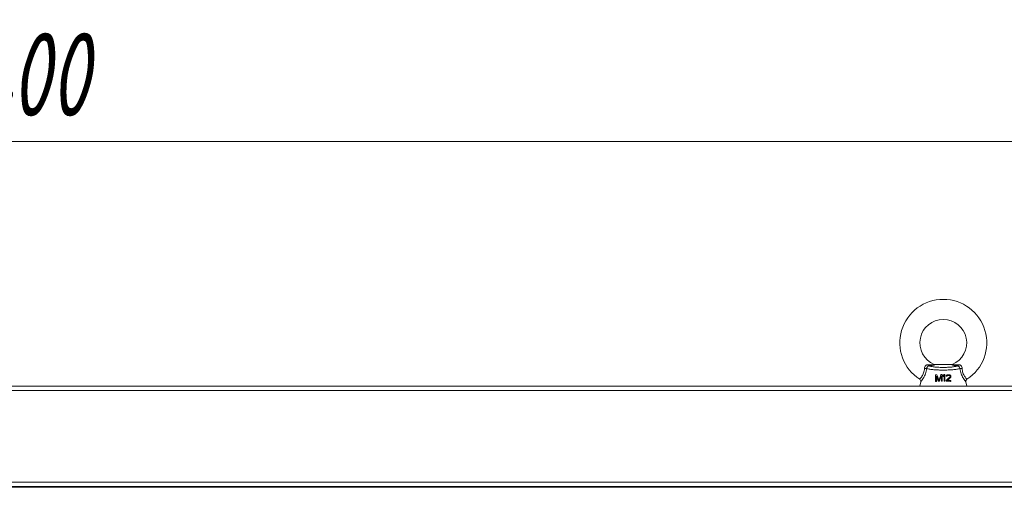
# Model space of a CAD drawing. Extents: x 4773 to 8448, y 27273 to 31291.
# Tile 63 of 99: x 5851 to 6440, y 29412 to 29692. Entities that reach past the tile are written whole.
import ezdxf

# ---------------------------------------------------------------- set-up
doc = ezdxf.new("R2010")
doc.units = 0
doc.header["$LTSCALE"] = 7.5
doc.header["$MEASUREMENT"] = 0
doc.layers.get('0').update_dxf_attribs({"linetype": 'CONTINUOUS', "lineweight": 18})
doc.layers.get('Defpoints').update_dxf_attribs({"linetype": 'CONTINUOUS'})
doc.layers.add('标注', color=4, linetype='CONTINUOUS', lineweight=18)
doc.styles.get("Standard").update_dxf_attribs({"font": 'gbenor.shx', "width": 0.8, "oblique": 10, "bigfont": 'bigfont.shx'})
doc.dimstyles.new('SFC-B', dxfattribs={"dimscale": 5, "dimtxt": 10, "dimasz": 5, "dimexe": 2, "dimexo": 1, "dimgap": 3, "dimtad": 1, "dimtoh": 1, "dimdsep": 46, "dimtxsty": 'Standard', "dimcen": -7, "dimclrd": 256, "dimclre": 256, "dimclrt": 256, "dimazin": 2, "dimtfac": 1, "dimtmove": 0, "dimatfit": 3, "dimfxl": 1, "dimtolj": 1, "dimlwd": -1, "dimlwe": -1, "dimarcsym": 0})

# ---------------------------------------------------------------- blocks, each defined once
blk = doc.blocks.new('*D172')
at = {"layer": 'Defpoints', "color": 0}
for p in [(6547.68, 29619.52), (5147.68, 29472.95), (6547.68, 29472.95)]:
    blk.add_point(p, dxfattribs=at)
at = {"layer": '标注'}
for p, q in [((5147.68, 29477.95), (5147.68, 29629.52)), ((6547.68, 29477.95), (6547.68, 29629.52)), ((5172.68, 29619.52), (6522.68, 29619.52))]:
    blk.add_line(p, q, dxfattribs=at)
for points in [[(5172.68, 29623.69), (5172.68, 29615.36), (5147.68, 29619.52)], [(6522.68, 29615.36), (6522.68, 29623.69), (6547.68, 29619.52)]]:
    blk.add_solid(points, dxfattribs=at)
at = {"layer": '标注', "insert": (5847.68, 29659.52), "char_height": 50, "attachment_point": 5}
blk.add_mtext('\\A1;1400', dxfattribs=at)

msp = doc.modelspace()

# ---------------------------------------------------------------- linework, layer by layer
at = {"linetype": 'Continuous'}
for p, q in [((6397.461, 29486.054), (6397.792, 29486.029)), ((6408.329, 29485.952), (6398.024, 29485.952)), ((6398.06, 29485.935), (6398.038, 29485.935)), ((6398.06, 29485.935), (6398.06, 29485.952)), ((6408.176, 29485.935), (6398.06, 29485.935)), ((6408.293, 29485.935), (6408.176, 29485.935)), ((6408.293, 29485.935), (6408.293, 29485.952)), ((6408.317, 29485.94), (6408.315, 29485.935)), ((6408.561, 29486.029), (6408.892, 29486.054)), ((6398.61, 29478.593), (6398.613, 29479.769)), ((6398.784, 29479.782), (6398.798, 29479.783)), ((6398.957, 29479.794), (6398.975, 29479.795)), ((6399.135, 29479.806), (6399.149, 29479.807)), ((6401.946, 29479.923), (6401.96, 29479.924)), ((6402.129, 29479.926), (6402.147, 29479.927)), ((6402.316, 29479.929), (6402.331, 29479.929)), ((6402.512, 29479.931), (6402.512, 29478.752)), ((6402.512, 29479.931), (6402.512, 29476.009)), ((6403.179, 29479.351), (6403.29, 29479.481)), ((6403.29, 29479.481), (6403.318, 29479.513)), ((6403.318, 29479.513), (6403.429, 29479.642)), ((6403.429, 29479.642), (6403.54, 29479.772)), ((6403.54, 29479.772), (6403.568, 29479.804)), ((6403.568, 29479.804), (6403.679, 29479.933)), ((6403.679, 29479.933), (6403.8, 29479.932)), ((6403.8, 29479.932), (6403.922, 29479.93)), ((6403.922, 29479.93), (6403.934, 29479.93)), ((6403.934, 29479.93), (6404.047, 29479.929)), ((6404.178, 29479.927), (6404.177, 29476.005)), ((6404.178, 29479.927), (6404.178, 29478.747)), ((6405.006, 29479.325), (6405.335, 29479.649)), ((6405.079, 29479.397), (6405.098, 29479.415)), ((6405.098, 29479.415), (6405.171, 29479.487)), ((6405.171, 29479.487), (6405.244, 29479.559)), ((6405.244, 29479.559), (6405.263, 29479.577)), ((6405.263, 29479.577), (6405.335, 29479.649)), ((6405.335, 29479.649), (6405.408, 29479.683)), ((6405.408, 29479.683), (6405.426, 29479.692)), ((6405.426, 29479.692), (6405.499, 29479.726)), ((6405.499, 29479.726), (6405.572, 29479.761)), ((6405.572, 29479.761), (6405.59, 29479.769)), ((6405.59, 29479.769), (6405.663, 29479.803)), ((6405.663, 29479.803), (6405.802, 29479.818)), ((6405.802, 29479.818), (6405.813, 29479.819)), ((6405.813, 29479.819), (6405.941, 29479.833)), ((6405.954, 29479.417), (6405.852, 29479.401)), ((6405.941, 29479.833), (6405.955, 29479.834)), ((6406.053, 29479.433), (6405.954, 29479.417)), ((6405.955, 29479.834), (6406.084, 29479.847)), ((6406.152, 29479.449), (6406.053, 29479.433)), ((6406.084, 29479.847), (6406.095, 29479.848)), ((6406.095, 29479.848), (6406.232, 29479.862)), ((6406.224, 29479.446), (6406.152, 29479.449)), ((6406.242, 29479.445), (6406.224, 29479.446)), ((6406.232, 29479.862), (6406.304, 29479.858)), ((6406.304, 29479.858), (6406.322, 29479.858)), ((6406.322, 29479.858), (6406.394, 29479.854)), ((6406.403, 29479.437), (6406.386, 29479.438)), ((6406.394, 29479.854), (6406.466, 29479.85)), ((6406.475, 29479.433), (6406.403, 29479.437)), ((6406.466, 29479.85), (6406.484, 29479.849)), ((6406.484, 29479.849), (6406.555, 29479.845)), ((6406.79, 29479.792), (6406.802, 29479.789)), ((6407.035, 29479.734), (6407.106, 29479.693)), ((6407.106, 29479.693), (6407.123, 29479.682)), ((6407.123, 29479.682), (6407.194, 29479.641)), ((6407.194, 29479.641), (6407.264, 29479.599)), ((6407.264, 29479.599), (6407.282, 29479.589)), ((6407.282, 29479.589), (6407.352, 29479.547)), ((6407.352, 29479.547), (6407.422, 29479.468)), ((6407.422, 29479.468), (6407.44, 29479.448)), ((6407.44, 29479.448), (6407.51, 29479.369)), ((6389.176, 29472.952), (6389.701, 29475.574)), ((6398.602, 29475.857), (6398.605, 29477.028)), ((6398.605, 29477.028), (6398.606, 29477.374)), ((6398.606, 29477.374), (6398.609, 29478.243)), ((6398.609, 29478.243), (6398.61, 29478.593)), ((6398.832, 29475.873), (6398.725, 29475.865)), ((6398.844, 29475.873), (6398.832, 29475.873)), ((6399.078, 29476.811), (6399.076, 29475.888)), ((6399.08, 29477.769), (6399.078, 29477.084)), ((6399.078, 29477.084), (6399.078, 29476.811)), ((6399.082, 29478.97), (6399.08, 29478.044)), ((6399.08, 29478.044), (6399.08, 29477.769)), ((6399.373, 29478.179), (6399.351, 29478.239)), ((6399.611, 29478.986), (6399.635, 29478.918)), ((6399.653, 29477.423), (6399.625, 29477.498)), ((6399.928, 29476.682), (6399.906, 29476.74)), ((6399.907, 29478.142), (6399.937, 29478.057)), ((6400.21, 29477.28), (6400.234, 29477.213)), ((6400.373, 29475.955), (6400.36, 29475.955)), ((6400.537, 29475.962), (6400.521, 29475.961)), ((6400.697, 29475.968), (6400.684, 29475.968)), ((6400.803, 29477.168), (6400.871, 29477.365)), ((6401.177, 29476.842), (6401.113, 29476.669)), ((6401.421, 29478.94), (6401.49, 29479.137)), ((6401.756, 29478.401), (6401.692, 29478.228)), ((6402.013, 29479.09), (6401.756, 29478.401)), ((6402.013, 29478.162), (6402.013, 29479.09)), ((6402.013, 29476.003), (6402.013, 29479.09)), ((6402.013, 29477.886), (6402.013, 29478.162)), ((6402.013, 29477.2), (6402.013, 29477.886)), ((6402.013, 29476.927), (6402.013, 29477.2)), ((6402.013, 29476.003), (6402.013, 29476.927)), ((6402.144, 29476.005), (6402.013, 29476.003)), ((6402.256, 29476.006), (6402.144, 29476.005)), ((6402.269, 29476.007), (6402.256, 29476.006)), ((6402.391, 29476.008), (6402.269, 29476.007)), ((6402.512, 29476.009), (6402.391, 29476.008)), ((6402.512, 29478.752), (6402.512, 29478.401)), ((6402.512, 29478.401), (6402.512, 29477.53)), ((6402.512, 29477.53), (6402.512, 29477.183)), ((6402.512, 29477.183), (6402.512, 29476.009)), ((6403.179, 29478.683), (6403.179, 29479.351)), ((6403.179, 29478.683), (6403.179, 29479.351)), ((6403.29, 29478.813), (6403.179, 29478.683)), ((6403.318, 29478.845), (6403.29, 29478.813)), ((6403.54, 29479.104), (6403.318, 29478.845)), ((6403.568, 29479.136), (6403.54, 29479.104)), ((6403.678, 29479.265), (6403.568, 29479.136)), ((6403.678, 29478.287), (6403.678, 29479.265)), ((6403.678, 29476.011), (6403.678, 29479.265)), ((6403.678, 29477.996), (6403.678, 29478.287)), ((6403.678, 29477.273), (6403.678, 29477.996)), ((6403.678, 29476.985), (6403.678, 29477.273)), ((6403.678, 29476.011), (6403.678, 29476.985)), ((6403.809, 29476.01), (6403.678, 29476.011)), ((6403.922, 29476.008), (6403.809, 29476.01)), ((6403.934, 29476.008), (6403.922, 29476.008)), ((6404.057, 29476.007), (6403.934, 29476.008)), ((6404.177, 29476.005), (6404.057, 29476.007)), ((6404.178, 29477.179), (6404.177, 29476.005)), ((6404.178, 29478.747), (6404.178, 29478.397)), ((6404.178, 29478.397), (6404.178, 29477.526)), ((6404.178, 29477.526), (6404.178, 29477.179)), ((6404.841, 29475.992), (6404.841, 29476.409)), ((6404.841, 29475.992), (6404.841, 29476.409)), ((6404.923, 29478.994), (6405.006, 29479.325)), ((6404.923, 29478.994), (6404.948, 29479.093)), ((6405.031, 29478.991), (6404.923, 29478.994)), ((6404.948, 29479.093), (6404.955, 29479.122)), ((6404.955, 29479.122), (6404.974, 29479.196)), ((6404.974, 29479.196), (6404.981, 29479.226)), ((6404.981, 29479.226), (6405.006, 29479.325)), ((6405.006, 29479.325), (6405.079, 29479.397)), ((6405.135, 29478.988), (6405.031, 29478.991)), ((6405.236, 29478.985), (6405.135, 29478.988)), ((6405.335, 29478.981), (6405.236, 29478.985)), ((6405.499, 29479.226), (6405.335, 29478.981)), ((6405.372, 29479.035), (6405.335, 29478.981)), ((6405.381, 29479.049), (6405.372, 29479.035)), ((6405.417, 29479.104), (6405.381, 29479.049)), ((6405.411, 29476.908), (6405.427, 29476.922)), ((6405.454, 29479.158), (6405.417, 29479.104)), ((6405.427, 29476.922), (6405.986, 29477.409)), ((6405.463, 29479.171), (6405.454, 29479.158)), ((6405.499, 29479.226), (6405.463, 29479.171)), ((6405.745, 29479.383), (6405.499, 29479.226)), ((6405.554, 29479.261), (6405.499, 29479.226)), ((6406.006, 29476.825), (6405.5, 29476.39)), ((6405.568, 29479.27), (6405.554, 29479.261)), ((6405.677, 29479.34), (6405.568, 29479.27)), ((6405.592, 29475.97), (6405.573, 29475.971)), ((6405.69, 29479.348), (6405.677, 29479.34)), ((6405.745, 29479.383), (6405.69, 29479.348)), ((6405.852, 29479.401), (6405.745, 29479.383)), ((6405.986, 29477.409), (6406.545, 29477.897)), ((6406.028, 29476.844), (6406.006, 29476.825)), ((6406.214, 29477.003), (6406.028, 29476.844)), ((6406.064, 29476.368), (6406.079, 29476.368)), ((6406.494, 29477.244), (6406.214, 29477.003)), ((6406.523, 29477.269), (6406.494, 29477.244)), ((6407.011, 29477.688), (6406.523, 29477.269)), ((6406.545, 29477.897), (6406.563, 29477.913)), ((6406.63, 29476.341), (6406.65, 29476.34)), ((6406.93, 29479.287), (6406.876, 29479.327)), ((6406.943, 29479.277), (6406.93, 29479.287)), ((6407.025, 29477.7), (6407.011, 29477.688)), ((6407.05, 29475.901), (6407.033, 29475.903)), ((6407.063, 29479.186), (6407.049, 29479.197)), ((6407.116, 29479.146), (6407.063, 29479.186)), ((6407.163, 29479.068), (6407.116, 29479.146)), ((6407.117, 29478.396), (6407.275, 29478.719)), ((6407.117, 29478.396), (6407.165, 29478.493)), ((6407.178, 29479.045), (6407.163, 29479.068)), ((6407.165, 29478.493), (6407.179, 29478.522)), ((6407.213, 29478.987), (6407.178, 29479.045)), ((6407.179, 29478.522), (6407.214, 29478.594)), ((6407.194, 29476.309), (6407.209, 29476.308)), ((6407.227, 29478.964), (6407.213, 29478.987)), ((6407.214, 29478.594), (6407.228, 29478.622)), ((6407.275, 29478.886), (6407.227, 29478.964)), ((6407.228, 29478.622), (6407.275, 29478.719)), ((6407.275, 29478.719), (6407.275, 29478.886)), ((6407.275, 29478.719), (6407.275, 29478.886)), ((6407.51, 29479.369), (6407.58, 29479.29)), ((6407.67, 29478.359), (6407.513, 29478.12)), ((6407.557, 29478.187), (6407.513, 29478.12)), ((6407.592, 29478.24), (6407.557, 29478.187)), ((6407.58, 29479.29), (6407.598, 29479.271)), ((6407.626, 29478.293), (6407.592, 29478.24)), ((6407.598, 29479.271), (6407.667, 29479.192)), ((6407.67, 29478.359), (6407.626, 29478.293)), ((6407.667, 29479.192), (6407.691, 29479.09)), ((6407.667, 29479.192), (6407.746, 29478.853)), ((6407.747, 29478.686), (6407.67, 29478.359)), ((6407.693, 29478.457), (6407.67, 29478.359)), ((6407.691, 29479.09), (6407.698, 29479.06)), ((6407.7, 29478.486), (6407.693, 29478.457)), ((6407.698, 29479.06), (6407.716, 29478.985)), ((6407.717, 29478.559), (6407.7, 29478.486)), ((6407.716, 29478.985), (6407.723, 29478.954)), ((6407.724, 29478.588), (6407.717, 29478.559)), ((6407.723, 29478.954), (6407.746, 29478.853)), ((6407.747, 29478.686), (6407.724, 29478.588)), ((6407.746, 29478.853), (6407.747, 29478.686)), ((6407.746, 29478.853), (6407.747, 29478.686)), ((6407.754, 29476.272), (6407.754, 29476.147)), ((6407.754, 29476.272), (6407.755, 29475.856)), ((6407.754, 29476.147), (6407.754, 29476.11)), ((6407.754, 29476.11), (6407.754, 29476.018)), ((6407.754, 29476.018), (6407.755, 29475.981)), ((6407.755, 29475.981), (6407.755, 29475.856)), ((6416.652, 29475.574), (6417.176, 29472.952)), ((5147.676, 29472.952), (6547.676, 29472.952)), ((6547.676, 29470.452), (5147.676, 29470.452)), ((6547.676, 29415.452), (5147.676, 29415.452)), ((6547.676, 29412.952), (5147.676, 29412.952)), ((5197.676, 29412.452), (6497.676, 29412.452))]:
    msp.add_line(p, q, dxfattribs=at)
at = {"color": 7, "linetype": 'Continuous'}
for radius, start, end in [(26, 302.922672, 237.077328), (14, 292.619865, 247.380135)]:
    msp.add_arc((6403.176, 29498.952), radius, start, end, dxfattribs=at)
at = {"linetype": 'Continuous'}
for centre, radius, start, end in [((6398.176, 29486.952), 1, 247.38729, 262.467561), ((6398.026, 29487.499), 1.547, 261.681211, 269.930023), ((6398.019, 29487.3), 1.365, 260.95242, 270.206246), ((6398.019, 29487.322), 1.387, 270.204639, 270.800329), ((6397.953, 29485.958), 0.109, 344.462123, 347.89147), ((6408.283, 29483.882), 2.053, 89.124277, 89.734114), ((6408.399, 29485.958), 0.108, 191.973084, 195.389719), ((6408.176, 29486.952), 1, 277.535546, 292.615679), ((6408.334, 29487.299), 1.364, 269.198607, 269.806718), ((6408.327, 29487.498), 1.546, 270.069684, 278.318914), ((6408.334, 29487.301), 1.366, 269.809483, 279.057204), ((6402.61, 29427.034), 52.886, 93.564512, 94.334139), ((6402.525, 29428.178), 51.74, 94.146929, 94.336245), ((6402.594, 29427.235), 52.685, 93.957954, 94.131961), ((6402.667, 29426.167), 53.755, 93.767725, 93.939085), ((6402.726, 29425.27), 54.654, 93.57109, 93.752912), ((6768.907, 29607.823), 391.124, 199.103324, 199.232429), ((7037.024, 29256.192), 673.505, 160.598583, 160.917645), ((6403.164, 29415.232), 64.703, 90.576782, 91.238743), ((6403.155, 29415.69), 64.245, 91.078322, 91.239648), ((6403.161, 29415.366), 64.569, 90.915743, 91.065421), ((6403.166, 29415.047), 64.888, 90.750305, 90.899416), ((6403.169, 29414.821), 65.114, 90.577719, 90.737438), ((6606.008, 29305.7), 267.009, 139.267147, 139.431816), ((6403.175, 29414.835), 65.1, 89.117778, 89.557085), ((6403.178, 29415.05), 64.884, 89.117491, 89.232833), ((6468.219, 29347.021), 146.781, 115.226027, 115.367562), ((6413.197, 29409.268), 70.937, 95.633973, 96.09642), ((6418.43, 29402.138), 78.28, 99.024225, 99.325947), ((6403.398, 29420.57), 58.944, 87.007736, 87.32248), ((6403.419, 29421.814), 58.116, 86.90649, 87.225091), ((6403.394, 29420.487), 59.026, 87.095329, 87.235021), ((6393.457, 29429.18), 51.912, 75.355848, 75.476086), ((6393.672, 29430.008), 51.057, 75.012024, 75.477715), ((6395.209, 29429.805), 51.311, 77.091219, 77.225022), ((6395.388, 29430.588), 50.507, 76.667203, 77.226115), ((6393.595, 29429.71), 51.364, 75.239773, 75.355793), ((6395.35, 29430.419), 50.68, 76.95443, 77.091187), ((6395.524, 29431.17), 49.91, 76.813011, 76.940559), ((6395.666, 29431.777), 49.287, 76.663581, 76.813107), ((6380.912, 29435.135), 51.687, 59.232183, 59.640449), ((6347.35, 29426.033), 80.399, 41.390228, 41.728643), ((6388.23, 29475.868), 1.5, 348.690068, 57.077328), ((6402.661, 29418.539), 57.461, 93.576692, 94.050548), ((6402.582, 29419.681), 56.317, 93.926978, 94.053062), ((6402.67, 29418.377), 57.623, 93.691372, 93.807434), ((6402.707, 29417.801), 58.201, 93.577445, 93.691351), ((6718.291, 29595.775), 339.909, 200.098637, 200.229945), ((6403.057, 29411.018), 64.993, 91.940456, 92.517411), ((6403.012, 29412.106), 63.904, 92.378178, 92.519923), ((6403.036, 29411.522), 64.488, 92.235757, 92.366881), ((6403.061, 29410.88), 65.131, 92.091348, 92.221478), ((6403.08, 29410.356), 65.655, 91.941184, 92.080111), ((7033.216, 29242.96), 673.925, 159.489385, 159.77202), ((7053.962, 29250.25), 691.454, 160.686477, 160.824659), ((7010.629, 29251.317), 649.841, 159.562841, 159.693167), ((6403.167, 29406.994), 69.018, 90.54351, 90.957669), ((6607.892, 29303.42), 269.489, 139.268759, 139.431917), ((6403.175, 29406.807), 69.205, 89.169707, 89.583038), ((6403.227, 29409.262), 66.75, 87.985786, 88.614653), ((6403.227, 29415.302), 63.714, 88.103427, 88.474049), ((6403.29, 29411.939), 64.489, 87.535134, 88.036217), ((6403.344, 29412.51), 63.499, 86.670297, 87.972002), ((6403.38, 29414.018), 62.408, 87.014968, 87.520791), ((6403.527, 29416.833), 59.59, 86.472471, 86.996507), ((6393.757, 29430.324), 50.729, 75.124908, 75.239751), ((6393.894, 29430.842), 50.194, 75.010384, 75.124934), ((6370.039, 29430.456), 61.2, 52.711179, 52.992179), ((6369.981, 29430.379), 61.297, 52.789575, 52.914268), ((6403.66, 29418.175), 57.826, 85.938842, 86.638199), ((6281.882, 29402.391), 146.884, 31.385055, 31.503986), ((6403.693, 29419.499), 56.918, 85.908984, 86.458558), ((6418.123, 29475.868), 1.5, 122.922672, 191.309932)]:
    msp.add_arc(centre, radius, start, end, dxfattribs=at)
for points, knots in [([(6391.911, 29483.58), (6391.924, 29483.884), (6392.037, 29484.479), (6392.423, 29485.125), (6392.853, 29485.496), (6393.217, 29485.689), (6393.615, 29485.795), (6393.89, 29485.81), (6394.029, 29485.806)], [0, 0, 0, 0, 0.2670054, 0.5205752, 0.6417876, 0.7603579, 0.8788751, 1, 1, 1, 1]), ([(6394.029, 29485.806), (6394.214, 29485.801), (6394.581, 29485.792), (6395.122, 29485.786), (6395.644, 29485.789), (6396.141, 29485.803), (6396.598, 29485.829), (6396.945, 29485.864), (6397.181, 29485.908), (6397.301, 29485.94), (6397.376, 29485.972), (6397.426, 29486.001), (6397.455, 29486.032), (6397.461, 29486.054)], [0, 0, 0, 0, 0.1598691, 0.3156408, 0.466206, 0.6098016, 0.7432419, 0.8604918, 0.9097652, 0.9502977, 0.9666414, 0.9802062, 1, 1, 1, 1]), ([(6394.598, 29485.149), (6394.476, 29485.186), (6394.305, 29485.327), (6394.138, 29485.57), (6394.063, 29485.724), (6394.029, 29485.806)], [0, 0, 0, 0, 0.4290369, 0.6981011, 1, 1, 1, 1]), ([(6394.598, 29485.149), (6394.992, 29485.192), (6395.569, 29485.262), (6396.314, 29485.375), (6396.819, 29485.464), (6397.269, 29485.56), (6397.598, 29485.651), (6397.813, 29485.733), (6397.932, 29485.792), (6398.016, 29485.853), (6398.052, 29485.904), (6398.058, 29485.929)], [0, 0, 0, 0, 0.3308683, 0.4850205, 0.6288284, 0.7586111, 0.8685329, 0.9135754, 0.9505959, 0.9790042, 1, 1, 1, 1]), ([(6397.46, 29486.054), (6397.515, 29486.03), (6397.627, 29485.988), (6397.745, 29485.961), (6397.804, 29485.952)], [0, 0, 0, 0, 0.5003467, 1, 1, 1, 1]), ([(6398.038, 29485.935), (6398.037, 29485.937), (6398.035, 29485.942), (6398.032, 29485.947), (6398.028, 29485.95)], [0, 0, 0, 0, 0.3196691, 1, 1, 1, 1]), ([(6408.294, 29485.929), (6408.301, 29485.905), (6408.336, 29485.854), (6408.42, 29485.792), (6408.539, 29485.733), (6408.754, 29485.651), (6409.084, 29485.56), (6409.533, 29485.464), (6410.038, 29485.375), (6410.784, 29485.262), (6411.361, 29485.192), (6411.755, 29485.149)], [0, 0, 0, 0, 0.0209884, 0.0493897, 0.0863851, 0.131423, 0.2413622, 0.3711445, 0.5149574, 0.6691136, 1, 1, 1, 1]), ([(6408.329, 29485.952), (6408.328, 29485.952), (6408.322, 29485.95), (6408.319, 29485.944), (6408.317, 29485.94)], [0, 0, 0, 0, 0.1734329, 1, 1, 1, 1]), ([(6408.549, 29485.952), (6408.608, 29485.961), (6408.725, 29485.988), (6408.837, 29486.031), (6408.893, 29486.054)], [0, 0, 0, 0, 0.4996489, 1, 1, 1, 1]), ([(6408.893, 29486.054), (6408.865, 29486.044), (6408.753, 29486.007), (6408.638, 29485.981), (6408.551, 29485.968)], [0, 0, 0, 0, 0.248742, 1, 1, 1, 1]), ([(6408.892, 29486.054), (6408.898, 29486.032), (6408.927, 29486.001), (6408.976, 29485.972), (6409.052, 29485.94), (6409.171, 29485.908), (6409.408, 29485.864), (6409.755, 29485.829), (6410.212, 29485.803), (6410.708, 29485.789), (6411.231, 29485.786), (6411.772, 29485.792), (6412.139, 29485.801), (6412.324, 29485.806)], [0, 0, 0, 0, 0.0197919, 0.0333634, 0.0497113, 0.0902382, 0.1395055, 0.2567617, 0.3902016, 0.5337976, 0.6843622, 0.8401326, 1, 1, 1, 1]), ([(6411.755, 29485.149), (6411.877, 29485.186), (6412.047, 29485.327), (6412.215, 29485.57), (6412.29, 29485.724), (6412.324, 29485.806)], [0, 0, 0, 0, 0.42903, 0.6980968, 1, 1, 1, 1]), ([(6412.324, 29485.806), (6412.462, 29485.81), (6412.737, 29485.795), (6413.135, 29485.689), (6413.5, 29485.496), (6413.929, 29485.125), (6414.315, 29484.479), (6414.429, 29483.884), (6414.442, 29483.58)], [0, 0, 0, 0, 0.1211032, 0.2395799, 0.3581363, 0.4793425, 0.732933, 1, 1, 1, 1]), ([(6389.045, 29477.127), (6389.048, 29477.129), (6389.055, 29477.139), (6389.074, 29477.159), (6389.105, 29477.194), (6389.148, 29477.242), (6389.202, 29477.305), (6389.297, 29477.415), (6389.442, 29477.585), (6389.643, 29477.831), (6389.875, 29478.131), (6390.133, 29478.483), (6390.513, 29479.048), (6390.989, 29479.872), (6391.472, 29481.002), (6391.8, 29482.26), (6391.893, 29483.139), (6391.911, 29483.58)], [0, 0, 0, 0, 0.0012907, 0.0051577, 0.0115863, 0.0205526, 0.0320234, 0.0459567, 0.0810045, 0.1252148, 0.1780118, 0.2387474, 0.3067141, 0.4611019, 0.6338612, 0.8162124, 1, 1, 1, 1]), ([(6389.701, 29475.574), (6389.701, 29475.575), (6389.704, 29475.578), (6389.709, 29475.585), (6389.719, 29475.597), (6389.739, 29475.623), (6389.773, 29475.666), (6389.825, 29475.733), (6389.891, 29475.818), (6389.97, 29475.922), (6390.062, 29476.044), (6390.209, 29476.241), (6390.418, 29476.529), (6390.692, 29476.926), (6390.992, 29477.386), (6391.309, 29477.904), (6391.631, 29478.478), (6392.062, 29479.325), (6392.55, 29480.476), (6393, 29481.944), (6393.199, 29482.962), (6393.275, 29483.476)], [0, 0, 0, 0, 0.000348, 0.0013911, 0.0031281, 0.0055568, 0.0124745, 0.0221075, 0.0344055, 0.049305, 0.0667311, 0.0865993, 0.1332776, 0.1885068, 0.2513758, 0.3209268, 0.3961684, 0.476091, 0.6458864, 0.8226146, 1, 1, 1, 1]), ([(6393.275, 29483.476), (6393.187, 29483.47), (6392.988, 29483.47), (6392.532, 29483.495), (6392.166, 29483.54), (6391.911, 29483.58)], [0, 0, 0, 0, 0.1925601, 0.4347321, 1, 1, 1, 1]), ([(6393.275, 29483.476), (6393.293, 29483.685), (6393.386, 29484.087), (6393.63, 29484.53), (6393.883, 29484.811), (6394.095, 29484.978), (6394.335, 29485.097), (6394.508, 29485.139), (6394.598, 29485.149)], [0, 0, 0, 0, 0.2747157, 0.5320361, 0.6526481, 0.7685063, 0.8825182, 1, 1, 1, 1]), ([(6413.078, 29483.476), (6412.794, 29483.406), (6412.176, 29483.275), (6410.768, 29483.044), (6408.729, 29482.822), (6406.045, 29482.66), (6403.176, 29482.605), (6400.308, 29482.66), (6397.624, 29482.822), (6395.585, 29483.044), (6394.177, 29483.275), (6393.559, 29483.406), (6393.275, 29483.476)], [0, 0, 0, 0, 0.0440704, 0.0950798, 0.2150215, 0.3528388, 0.5, 0.6471613, 0.7849786, 0.9049203, 0.9559296, 1, 1, 1, 1]), ([(6411.755, 29485.149), (6411.528, 29485.071), (6411.023, 29484.925), (6410.191, 29484.744), (6409.233, 29484.583), (6407.751, 29484.394), (6405.72, 29484.239), (6403.176, 29484.177), (6400.633, 29484.239), (6398.601, 29484.394), (6397.12, 29484.583), (6396.161, 29484.744), (6395.33, 29484.925), (6394.825, 29485.071), (6394.598, 29485.149)], [0, 0, 0, 0, 0.0416066, 0.0909393, 0.1473397, 0.2099474, 0.3495269, 0.5, 0.6504731, 0.7900526, 0.8526603, 0.9090607, 0.9583934, 1, 1, 1, 1]), ([(6399.322, 29479.818), (6399.421, 29479.532), (6399.82, 29478.385), (6400.224, 29477.239), (6400.529, 29476.379)], [0, 0, 0, 0, 0.2489192, 1, 1, 1, 1]), ([(6411.755, 29485.149), (6411.844, 29485.139), (6412.018, 29485.097), (6412.257, 29484.978), (6412.469, 29484.812), (6412.723, 29484.53), (6412.967, 29484.087), (6413.06, 29483.685), (6413.078, 29483.476)], [0, 0, 0, 0, 0.117462, 0.2314371, 0.3472876, 0.467895, 0.7252342, 1, 1, 1, 1]), ([(6413.078, 29483.476), (6413.166, 29483.47), (6413.365, 29483.47), (6413.82, 29483.495), (6414.187, 29483.54), (6414.442, 29483.58)], [0, 0, 0, 0, 0.1925611, 0.4347333, 1, 1, 1, 1]), ([(6413.078, 29483.476), (6413.154, 29482.962), (6413.353, 29481.944), (6413.803, 29480.475), (6414.291, 29479.325), (6414.722, 29478.478), (6415.044, 29477.905), (6415.36, 29477.386), (6415.661, 29476.926), (6415.935, 29476.53), (6416.144, 29476.241), (6416.29, 29476.044), (6416.382, 29475.922), (6416.462, 29475.818), (6416.527, 29475.733), (6416.579, 29475.666), (6416.614, 29475.623), (6416.634, 29475.597), (6416.643, 29475.585), (6416.648, 29475.578), (6416.652, 29475.575), (6416.652, 29475.574)], [0, 0, 0, 0, 0.1774268, 0.3541299, 0.5238983, 0.6038137, 0.6790512, 0.7486007, 0.8114728, 0.8667069, 0.9133888, 0.9332585, 0.9506864, 0.9655873, 0.9778867, 0.9875216, 0.9944412, 0.9968705, 0.9986079, 0.9996517, 1, 1, 1, 1]), ([(6414.442, 29483.58), (6414.46, 29483.138), (6414.552, 29482.26), (6414.881, 29481.001), (6415.363, 29479.872), (6415.913, 29478.921), (6416.438, 29478.173), (6416.829, 29477.682), (6417.073, 29477.393), (6417.201, 29477.247), (6417.274, 29477.164), (6417.308, 29477.127)], [0, 0, 0, 0, 0.1838484, 0.3661691, 0.5389009, 0.6932825, 0.8219705, 0.9189822, 0.9540342, 0.9794418, 1, 1, 1, 1]), ([(6400.202, 29475.948), (6400.108, 29476.201), (6399.732, 29477.207), (6399.359, 29478.214), (6399.082, 29478.97)], [0, 0, 0, 0, 0.251048, 1, 1, 1, 1]), ([(6399.625, 29477.498), (6399.567, 29477.654), (6399.483, 29477.881), (6399.399, 29478.108), (6399.373, 29478.179)], [0, 0, 0, 0, 0.6861952, 1, 1, 1, 1]), ([(6399.635, 29478.918), (6399.663, 29478.837), (6399.754, 29478.579), (6399.844, 29478.32), (6399.907, 29478.142)], [0, 0, 0, 0, 0.313381, 1, 1, 1, 1]), ([(6399.906, 29476.74), (6399.879, 29476.813), (6399.795, 29477.041), (6399.71, 29477.268), (6399.653, 29477.423)], [0, 0, 0, 0, 0.3192283, 1, 1, 1, 1]), ([(6399.937, 29478.057), (6399.998, 29477.881), (6400.09, 29477.622), (6400.181, 29477.363), (6400.21, 29477.28)], [0, 0, 0, 0, 0.6802624, 1, 1, 1, 1]), ([(6404.841, 29476.409), (6405.033, 29476.578), (6405.791, 29477.241), (6406.551, 29477.902), (6407.117, 29478.396)], [0, 0, 0, 0, 0.2537432, 1, 1, 1, 1]), ([(6407.755, 29475.856), (6407.517, 29475.873), (6406.547, 29475.935), (6405.575, 29475.975), (6404.841, 29475.992)], [0, 0, 0, 0, 0.2450106, 1, 1, 1, 1]), ([(6407.513, 29478.12), (6407.349, 29477.978), (6406.678, 29477.401), (6406.006, 29476.825), (6405.5, 29476.39)], [0, 0, 0, 0, 0.2458905, 1, 1, 1, 1]), ([(6405.5, 29476.39), (6405.691, 29476.384), (6406.443, 29476.355), (6407.194, 29476.312), (6407.754, 29476.272)], [0, 0, 0, 0, 0.2538406, 1, 1, 1, 1])]:
    msp.add_open_spline(points, degree=3, knots=knots, dxfattribs=at)
for points in [[(6397.802, 29485.968), (6397.686, 29485.985), (6397.571, 29486.015), (6397.46, 29486.054)], [(6398.028, 29485.95), (6398.027, 29485.951), (6398.026, 29485.952), (6398.024, 29485.952)], [(6398.602, 29475.857), (6398.605, 29477.161), (6398.609, 29478.465), (6398.613, 29479.769)], [(6401.49, 29479.137), (6401.581, 29479.398), (6401.673, 29479.659), (6401.765, 29479.92)], [(6399.082, 29478.97), (6399.08, 29477.943), (6399.078, 29476.916), (6399.076, 29475.888)], [(6400.202, 29475.948), (6400.111, 29476.193), (6400.019, 29476.437), (6399.928, 29476.682)], [(6400.234, 29477.213), (6400.332, 29476.935), (6400.43, 29476.657), (6400.529, 29476.379)], [(6400.529, 29476.379), (6400.62, 29476.642), (6400.711, 29476.905), (6400.803, 29477.168)], [(6401.113, 29476.669), (6401.027, 29476.437), (6400.942, 29476.205), (6400.856, 29475.974)], [(6404.841, 29476.409), (6405.031, 29476.576), (6405.221, 29476.743), (6405.411, 29476.908)], [(6406.563, 29477.913), (6406.749, 29478.075), (6406.934, 29478.236), (6407.117, 29478.396)], [(6407.513, 29478.12), (6407.352, 29477.981), (6407.189, 29477.841), (6407.025, 29477.7)]]:
    msp.add_open_spline(points, degree=3, dxfattribs=at)

# ---------------------------------------------------------------- dimensions: what is measured, and where the dimension line sits
at = {"layer": '标注', "color": 7}
dim = msp.add_linear_dim(base=(6547.676, 29619.525), p1=(5147.676, 29472.952), p2=(6547.676, 29472.952), dimstyle='SFC-B', dxfattribs=at)
dim.commit()
dim.dimension.update_dxf_attribs({"geometry": '*D172', "text_midpoint": (5847.676, 29619.525), "dimtype": 160})

doc.saveas('drawing.dxf')
